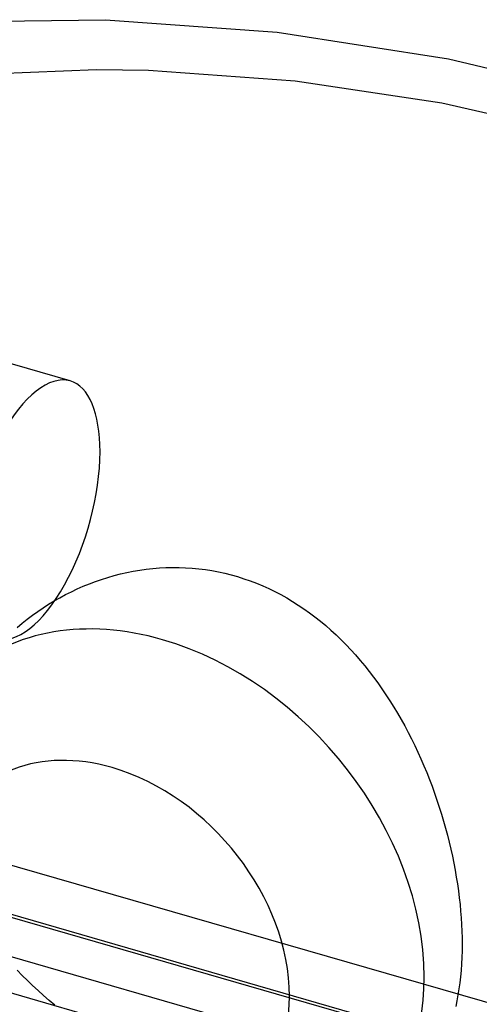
# Model space of a CAD drawing. Header units: millimetres. Extents: x -233 to 233, y -169 to 118.
# Tile 4 of 5: x -82 to 2, y -68 to 113. Entities that reach past the tile are written whole.
import ezdxf

# ---------------------------------------------------------------- set-up
doc = ezdxf.new("R2010")
doc.units = ezdxf.units.MM
doc.layers.add('HIDDEN', color=7, linetype='Continuous')
doc.layers.add('THICK', color=7, linetype='Continuous')

msp = doc.modelspace()

# ---------------------------------------------------------------- linework, layer by layer
at = {"layer": 'HIDDEN'}
for p, q in [((-100.11, 102.51), (-68.34, 103.88)), ((-68.34, 103.88), (-58.83, 103.71)), ((-58.83, 103.71), (-31.93, 101.8)), ((-31.93, 101.8), (-5.02, 97.75)), ((-5.02, 97.75), (20.92, 91.76)), ((-73.2, 46.73), (-123.21, 61.17)), ((-121.33, -31.28), (172.98, -116.24)), ((-137.83, -35.56), (175.33, -125.96)), ((167.72, -124.34), (-117.72, -41.94)), ((-150.33, -46.38), (162.83, -136.78)), ((161.47, -129.75), (-123.97, -47.35)), ((-82, -62.29), (-82.92, -61.33)), ((-81.05, -63.23), (-82, -62.29)), ((-80.08, -64.16), (-81.05, -63.23)), ((-79.09, -65.08), (-80.08, -64.16)), ((-78.08, -65.98), (-79.09, -65.08)), ((-77.05, -66.87), (-78.08, -65.98)), ((-76, -67.74), (-77.05, -66.87))]:
    msp.add_line(p, q, dxfattribs=at)
for centre, major_axis, ratio, start_param, end_param in [((-80.02, 23.1), (-6.82, -23.63), 0.433013, -3.141591, -0.982794), ((-80.02, 23.1), (-6.82, -23.63), 0.433013, 2.158799, 3.141594), ((-80.02, 23.1), (-6.82, -23.63), 0.433013, 0.000002, 2.158799), ((-56.26, -48.73), (-36.29, 41.91), 0.75, 0.713724, 2.284521)]:
    msp.add_ellipse(centre, major_axis=major_axis, ratio=ratio, start_param=start_param, end_param=end_param, dxfattribs=at)
at = {"layer": 'THICK'}
for p, q in [((-100.7, 112.54), (-66.71, 112.99)), ((-66.71, 112.99), (-35.22, 110.7)), ((-35.22, 110.7), (-3.76, 105.79)), ((-3.76, 105.79), (23.88, 99.24)), ((-66.28, 10.7), (-65.12, 11.03)), ((-65.12, 11.03), (-63.96, 11.33)), ((-63.96, 11.33), (-62.79, 11.59)), ((-62.79, 11.59), (-61.61, 11.83)), ((-61.61, 11.83), (-60.42, 12.03)), ((-60.42, 12.03), (-59.23, 12.19)), ((-59.23, 12.19), (-58.03, 12.33)), ((-58.03, 12.33), (-56.83, 12.43)), ((-56.83, 12.43), (-55.62, 12.49)), ((-55.62, 12.49), (-54.42, 12.52)), ((-54.42, 12.52), (-53.21, 12.51)), ((-53.21, 12.51), (-52.01, 12.47)), ((-52.01, 12.47), (-50.8, 12.39)), ((-50.8, 12.39), (-49.59, 12.28)), ((-49.59, 12.28), (-48.39, 12.13)), ((-48.39, 12.13), (-47.2, 11.94)), ((-47.2, 11.94), (-46, 11.72)), ((-46, 11.72), (-44.82, 11.46)), ((-44.82, 11.46), (-43.64, 11.17)), ((-43.64, 11.17), (-42.47, 10.84)), ((-42.47, 10.84), (-41.31, 10.47)), ((-71.89, 8.59), (-70.79, 9.07)), ((-70.79, 9.07), (-69.68, 9.52)), ((-69.68, 9.52), (-68.56, 9.95)), ((-68.56, 9.95), (-67.42, 10.34)), ((-67.42, 10.34), (-66.28, 10.7)), ((-41.31, 10.47), (-40.15, 10.07)), ((-40.15, 10.07), (-39.01, 9.64)), ((-39.01, 9.64), (-37.87, 9.16)), ((-37.87, 9.16), (-36.75, 8.66)), ((-75.1, 6.98), (-74.04, 7.55)), ((-74.04, 7.55), (-72.97, 8.08)), ((-72.97, 8.08), (-71.89, 8.59)), ((-36.75, 8.66), (-35.65, 8.12)), ((-35.65, 8.12), (-34.55, 7.55)), ((-34.55, 7.55), (-33.47, 6.95)), ((-78.17, 5.13), (-77.16, 5.77)), ((-77.16, 5.77), (-76.14, 6.39)), ((-76.14, 6.39), (-75.1, 6.98)), ((-33.47, 6.95), (-32.4, 6.31)), ((-32.4, 6.31), (-31.35, 5.64)), ((-31.35, 5.64), (-30.31, 4.95)), ((-81.08, 3.04), (-80.13, 3.76)), ((-80.13, 3.76), (-79.16, 4.46)), ((-79.16, 4.46), (-78.17, 5.13)), ((-30.31, 4.95), (-29.29, 4.22)), ((-29.29, 4.22), (-28.28, 3.47)), ((-82.92, 1.53), (-82.01, 2.3)), ((-82.01, 2.3), (-81.08, 3.04)), ((-28.28, 3.47), (-27.29, 2.68)), ((-27.29, 2.68), (-26.32, 1.87)), ((-26.32, 1.87), (-25.36, 1.03)), ((-25.36, 1.03), (-24.42, 0.17)), ((-24.42, 0.17), (-23.5, -0.72)), ((-23.5, -0.72), (-22.59, -1.64)), ((-22.59, -1.64), (-21.7, -2.57)), ((-21.7, -2.57), (-20.83, -3.53)), ((-20.83, -3.53), (-19.98, -4.51)), ((-19.98, -4.51), (-19.15, -5.52)), ((-19.15, -5.52), (-18.34, -6.54)), ((-18.34, -6.54), (-17.54, -7.58)), ((-17.54, -7.58), (-16.76, -8.64)), ((-16.76, -8.64), (-16, -9.72)), ((-16, -9.72), (-15.26, -10.82)), ((-15.26, -10.82), (-14.53, -11.93)), ((-14.53, -11.93), (-13.83, -13.07)), ((-13.83, -13.07), (-13.14, -14.21)), ((-13.14, -14.21), (-12.47, -15.37)), ((-12.47, -15.37), (-11.82, -16.55)), ((-11.82, -16.55), (-11.19, -17.73)), ((-11.19, -17.73), (-10.57, -18.93)), ((-10.57, -18.93), (-9.98, -20.14)), ((-9.98, -20.14), (-9.4, -21.36)), ((-9.4, -21.36), (-8.85, -22.59)), ((-8.85, -22.59), (-8.31, -23.83)), ((-8.31, -23.83), (-7.79, -25.08)), ((-7.79, -25.08), (-7.29, -26.34)), ((-7.29, -26.34), (-6.81, -27.6)), ((-6.81, -27.6), (-6.35, -28.87)), ((-6.35, -28.87), (-5.91, -30.14)), ((-5.91, -30.14), (-5.48, -31.42)), ((-5.48, -31.42), (-5.08, -32.7)), ((-5.08, -32.7), (-4.7, -33.99)), ((-4.7, -33.99), (-4.33, -35.28)), ((-4.33, -35.28), (-3.99, -36.56)), ((-3.99, -36.56), (-3.67, -37.85)), ((-3.67, -37.85), (-3.36, -39.14)), ((-3.36, -39.14), (-3.08, -40.42)), ((-3.08, -40.42), (-2.82, -41.7)), ((-2.82, -41.7), (-2.57, -42.98)), ((-2.57, -42.98), (-2.35, -44.26)), ((-2.35, -44.26), (-2.15, -45.53)), ((-2.15, -45.53), (-1.97, -46.79)), ((-1.97, -46.79), (-1.81, -48.05)), ((-1.81, -48.05), (-1.67, -49.3)), ((-1.67, -49.3), (-1.56, -50.53)), ((-1.56, -50.53), (-1.46, -51.76)), ((-1.46, -51.76), (-1.39, -52.98)), ((-1.39, -52.98), (-1.33, -54.18)), ((-1.33, -54.18), (-1.3, -55.38)), ((-1.3, -55.38), (-1.29, -56.56)), ((-1.3, -57.79), (-1.34, -59)), ((-1.29, -56.56), (-1.3, -57.79)), ((-1.34, -59), (-1.4, -60.2)), ((-1.48, -61.37), (-1.59, -62.53)), ((-1.4, -60.2), (-1.48, -61.37)), ((-1.59, -62.53), (-1.72, -63.66)), ((-1.87, -64.78), (-2.05, -65.87)), ((-1.72, -63.66), (-1.87, -64.78)), ((-2.05, -65.87), (-2.25, -66.94)), ((-2.25, -66.94), (-2.47, -67.98))]:
    msp.add_line(p, q, dxfattribs=at)
for centre, major_axis, start_param, end_param in [((-56.26, -48.73), (-36.29, 41.91), -0.857072, 0), ((-56.26, -48.73), (-36.29, 41.91), -2.427868, -0.857072), ((-65.5, -56.72), (-24.59, 28.4), -0.857072, 0.318951), ((-65.5, -56.72), (-24.59, 28.4), 2.284521, 5.426113), ((-65.5, -56.72), (-24.59, 28.4), 1.108497, 2.284521), ((-56.26, -48.73), (-36.29, 41.91), -3.141593, -2.427868)]:
    msp.add_ellipse(centre, major_axis=major_axis, ratio=0.75, start_param=start_param, end_param=end_param, dxfattribs=at)

doc.saveas('drawing.dxf')
